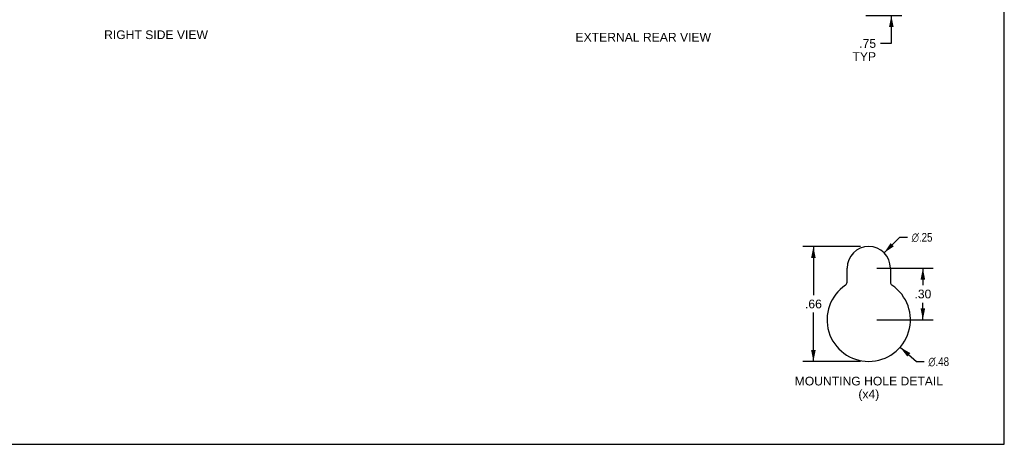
# Model space of a CAD drawing. Header units: inches. Extents: x 0 to 90.7, y 0 to 58.7.
# Tile 12 of 14: x 45.3 to 90.7, y 0 to 19.6. Entities that reach past the tile are written whole.
import ezdxf

# ---------------------------------------------------------------- set-up
doc = ezdxf.new("R2010")
doc.units = ezdxf.units.IN
doc.header["$LTSCALE"] = 4.986667
doc.header["$MEASUREMENT"] = 0
doc.layers.get('0').update_dxf_attribs({"linetype": 'CONTINUOUS'})
doc.layers.add('DIMENSIONS', color=7, linetype='CONTINUOUS')
doc.styles.get("Standard").update_dxf_attribs({"font": 'arial.ttf'})
doc.styles.add('TEXTSTYLE_1', font='gdt', dxfattribs={"width": 0.8})
doc.dimstyles.new('DIMSTYLE_1', dxfattribs={"dimtxt": 0.4, "dimasz": 0.533333, "dimexe": 0.09, "dimexo": 0.07, "dimgap": 0.0375, "dimtad": 0, "dimtih": 1, "dimtoh": 1, "dimzin": 4, "dimdsep": 46, "dimtxsty": 'Standard', "dimblk": '_FILLED', "dimblk1": '_FILLED', "dimblk2": '_FILLED', "dimcen": 0.09, "dimadec": 3, "dimazin": 1, "dimtfac": 1, "dimtdec": 3, "dimtofl": 0, "dimtmove": 0, "dimatfit": 3, "dimldrblk": '_FILLED', "dimfxl": 0, "dimtolj": 1, "dimtzin": 4, "dimarcsym": 0})
doc.dimstyles.new('DIMSTYLE_2', dxfattribs={"dimtxt": 0.4, "dimasz": 0.533333, "dimexe": 0.09, "dimexo": 0.07, "dimgap": 0.09, "dimtad": 0, "dimtih": 1, "dimtoh": 1, "dimlfac": 0.1875, "dimzin": 4, "dimdsep": 46, "dimtxsty": 'Standard', "dimblk": '_FILLED', "dimblk1": '_FILLED', "dimblk2": '_FILLED', "dimcen": 0.09, "dimadec": 3, "dimazin": 1, "dimtfac": 1, "dimtdec": 3, "dimtofl": 0, "dimtmove": 0, "dimatfit": 1, "dimldrblk": '_FILLED', "dimfxl": 0, "dimtolj": 1, "dimtzin": 4, "dimarcsym": 0})
doc.dimstyles.new('DIMSTYLE_3', dxfattribs={"dimtxt": 0.4, "dimasz": 0.533333, "dimexe": 0.09, "dimexo": 0.07, "dimgap": 0.0375, "dimtad": 0, "dimtih": 1, "dimtoh": 1, "dimlfac": 0.1875, "dimzin": 4, "dimdsep": 46, "dimtxsty": 'Standard', "dimblk": '_FILLED', "dimblk1": '_FILLED', "dimblk2": '_FILLED', "dimcen": 0.09, "dimadec": 3, "dimazin": 1, "dimtfac": 1, "dimtdec": 3, "dimtofl": 0, "dimtmove": 0, "dimatfit": 3, "dimldrblk": '_FILLED', "dimfxl": 0, "dimtolj": 1, "dimtzin": 4, "dimarcsym": 0})

# ---------------------------------------------------------------- blocks, each defined once
blk = doc.blocks.new('_FILLED')
at = {"color": 0, "linetype": 'ByBlock'}
blk.add_solid([(0, 0), (-1, 0.2), (-1, -0.2)], dxfattribs=at)
blk = doc.blocks.new('*D3')
at = {"layer": 'DIMENSIONS', "color": 2, "linetype": 'Continuous'}
for p, q in [((85.132, 8.82), (85.849, 9.536)), ((85.849, 9.536), (86.205, 9.536))]:
    blk.add_line(p, q, dxfattribs=at)
at = {"layer": 'DIMENSIONS', "color": 2, "linetype": 'Continuous', "xscale": 0.5333333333, "yscale": 0.5333333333, "zscale": 0.5333333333, "rotation": 224.9412113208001}
blk.add_blockref('_FILLED', (85.132, 8.82), dxfattribs=at)
at = {"layer": 'DIMENSIONS', "color": 2, "linetype": 'Continuous', "insert": (86.405, 9.736), "char_height": 0.4, "width": 1.30954, "attachment_point": 1, "line_spacing_factor": 0.9, "style": 'TEXTSTYLE_1'}
blk.add_mtext('{\\fgdt;n}\\fArial;.25', dxfattribs=at)
blk = doc.blocks.new('*D4')
at = {"layer": 'DIMENSIONS', "color": 2, "linetype": 'Continuous'}
for p, q in [((85.869, 4.473), (86.629, 3.809)), ((86.629, 3.809), (86.97, 3.809))]:
    blk.add_line(p, q, dxfattribs=at)
at = {"layer": 'DIMENSIONS', "color": 2, "linetype": 'Continuous', "xscale": 0.5333333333, "yscale": 0.5333333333, "zscale": 0.5333333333, "rotation": 138.8276360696}
blk.add_blockref('_FILLED', (85.869, 4.473), dxfattribs=at)
at = {"layer": 'DIMENSIONS', "color": 2, "linetype": 'Continuous', "insert": (87.17, 4.009), "char_height": 0.4, "width": 1.30954, "attachment_point": 1, "line_spacing_factor": 0.9, "style": 'TEXTSTYLE_1'}
blk.add_mtext('{\\fgdt;n}\\fArial;.48', dxfattribs=at)
blk = doc.blocks.new('*D5')
at = {"layer": 'DIMENSIONS', "color": 2, "linetype": 'Continuous'}
for p, q in [((84.051, 9.113), (81.398, 9.113)), ((81.878, 9.113), (81.878, 6.865)), ((81.878, 3.817), (81.878, 6.065)), ((84.051, 3.817), (81.398, 3.817))]:
    blk.add_line(p, q, dxfattribs=at)
at = {"layer": 'DIMENSIONS', "color": 2, "linetype": 'Continuous', "xscale": 0.5333333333, "yscale": 0.5333333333, "zscale": 0.5333333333}
for p, rotation in [((81.878, 9.113), 90), ((81.878, 3.817), 270)]:
    blk.add_blockref('_FILLED', p, dxfattribs=dict(at, rotation=rotation))
at = {"layer": 'DIMENSIONS', "color": 2, "linetype": 'Continuous', "insert": (81.878, 6.665), "char_height": 0.4, "width": 0.77621, "attachment_point": 2, "line_spacing_factor": 0.9}
blk.add_mtext('.66', dxfattribs=at)
blk = doc.blocks.new('*D11')
at = {"layer": 'DIMENSIONS', "color": 2, "linetype": 'Continuous'}
for p, q in [((85.465, 20.504), (85.465, 21.571)), ((83.608, 20.504), (85.945, 20.504)), ((84.298, 19.754), (85.945, 19.754)), ((85.465, 19.754), (85.465, 18.464)), ((85.465, 18.464), (84.963, 18.464))]:
    blk.add_line(p, q, dxfattribs=at)
at = {"layer": 'DIMENSIONS', "color": 2, "linetype": 'Continuous', "xscale": 0.5333333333, "yscale": 0.5333333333, "zscale": 0.5333333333}
for p, rotation in [((85.465, 20.504), 270), ((85.465, 19.754), 90)]:
    blk.add_blockref('_FILLED', p, dxfattribs=dict(at, rotation=rotation))
at = {"layer": 'DIMENSIONS', "color": 2, "linetype": 'Continuous', "insert": (84.763, 18.664), "char_height": 0.4, "width": 1.08401, "attachment_point": 3, "line_spacing_factor": 0.9}
blk.add_mtext('.75\\PTYP', dxfattribs=at)
blk = doc.blocks.new('*D12')
at = {"layer": 'DIMENSIONS', "color": 2, "linetype": 'Continuous'}
for p, q in [((84.797, 8.113), (87.398, 8.113)), ((86.918, 8.113), (86.918, 7.325)), ((86.918, 5.737), (86.918, 6.525)), ((84.797, 5.737), (87.398, 5.737))]:
    blk.add_line(p, q, dxfattribs=at)
at = {"layer": 'DIMENSIONS', "color": 2, "linetype": 'Continuous', "xscale": 0.5333333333, "yscale": 0.5333333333, "zscale": 0.5333333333}
for p, rotation in [((86.918, 8.113), 90), ((86.918, 5.737), 270)]:
    blk.add_blockref('_FILLED', p, dxfattribs=dict(at, rotation=rotation))
at = {"layer": 'DIMENSIONS', "color": 2, "linetype": 'Continuous', "insert": (86.918, 7.125), "char_height": 0.4, "width": 0.77621, "attachment_point": 2, "line_spacing_factor": 0.9}
blk.add_mtext('.30', dxfattribs=at)

msp = doc.modelspace()

# ---------------------------------------------------------------- linework, layer by layer
at = {"color": 7, "linetype": 'Continuous'}
for p, q in [((90.667, 0), (90.667, 58.667)), ((0, 0), (90.667, 0))]:
    msp.add_line(p, q, dxfattribs=at)
at = {"color": 3, "linetype": 'Continuous'}
for p, q in [((83.424, 7.464), (83.424, 8.113)), ((85.424, 8.113), (85.424, 7.464))]:
    msp.add_line(p, q, dxfattribs=at)
for centre, radius, start, end in [((84.424, 8.113), 1, 0, 180), ((84.424, 5.737), 1.92, 123.8964, 56.1036), ((83.264, 7.464), 0.16, 303.8964, 360), ((85.584, 7.464), 0.16, 180, 236.1036)]:
    msp.add_arc(centre, radius, start, end, dxfattribs=at)

# ---------------------------------------------------------------- texts
at = {"layer": 'DIMENSIONS', "color": 2, "linetype": 'Continuous', "char_height": 0.4, "attachment_point": 2, "line_spacing_factor": 0.9}
for s, insert, width in [('RIGHT SIDE VIEW', (51.611, 19.068), 4.77026), ('EXTERNAL REAR VIEW', (74.044, 18.954), 6.22751), ('MOUNTING HOLE DETAIL\\P(x4)', (84.429, 3.113), 6.81784)]:
    msp.add_mtext(s, dxfattribs=dict(at, insert=insert, width=width))

# ---------------------------------------------------------------- dimensions: what is measured, and where the dimension line sits
at = {"layer": 'DIMENSIONS', "color": 2, "linetype": 'Continuous'}
dim = msp.add_linear_dim(base=(85.465, 20.504), p1=(84.228, 19.754), p2=(83.538, 20.504), angle=90, text='<>\\PTYP', dimstyle='DIMSTYLE_1', dxfattribs=at)
dim.commit()
dim.dimension.update_dxf_attribs({"geometry": '*D11', "text_midpoint": (84.221, 18.164), "dimtype": 160})
for p1, p2, picture, middle in [((85.13175, 8.81966), (83.71609, 7.4069), '*D3', (87.06017, 9.53572)), ((85.869, 4.473), (82.979, 7.001), '*D4', (87.824, 3.809))]:
    dim = msp.add_diameter_dim_2p(p1=p1, p2=p2, text='%%c<>', dimstyle='DIMSTYLE_2', override={"dimpost": '<>'}, dxfattribs=at)
    dim.commit()
    dim.dimension.update_dxf_attribs({"geometry": picture, "text_midpoint": middle, "dimtype": 163})
for base, p1, p2, picture, middle in [((81.878, 3.817), (84.121, 9.113), (84.121, 3.817), '*D5', (81.89, 6.463)), ((86.918, 5.737), (84.727, 8.113), (84.727, 5.737), '*D12', (86.93, 6.923))]:
    dim = msp.add_linear_dim(base=base, p1=p1, p2=p2, angle=270, dimstyle='DIMSTYLE_3', dxfattribs=at)
    dim.commit()
    dim.dimension.update_dxf_attribs({"geometry": picture, "text_midpoint": middle, "dimtype": 160})

doc.saveas('drawing.dxf')
